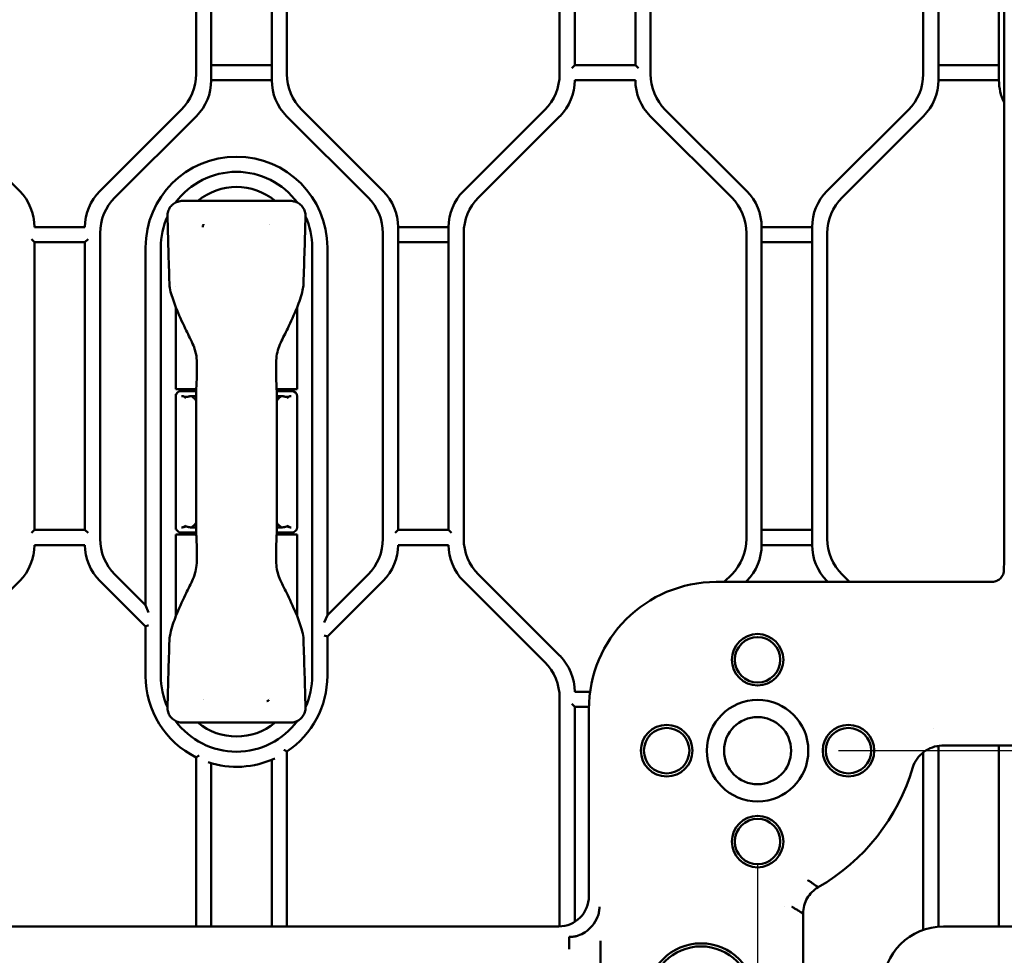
# Model space of a CAD drawing. Header units: millimetres. Extents: x 0 to 14369, y -869 to 2970.
# Tile 121 of 256: x 1239 to 1336, y 1690 to 1782. Entities that reach past the tile are written whole.
import ezdxf

# ---------------------------------------------------------------- set-up
doc = ezdxf.new("R2010")
doc.units = ezdxf.units.MM
doc.header["$LTSCALE"] = 10
doc.layers.add('Bemaßung (ISO)', color=7, linetype='Continuous', lineweight=25)
doc.layers.add('Sichtbar (ISO)', color=7, linetype='Continuous', lineweight=50)
doc.styles.add('Notiztext (DIN)', font='isocpeur.ttf')
doc.dimstyles.new('Standard (DIN)', dxfattribs={"dimscale": 10, "dimtxt": 3.5, "dimasz": 2.5, "dimexe": 3.175, "dimexo": 0.8, "dimgap": 0.8, "dimtad": 1, "dimrnd": 1e-08, "dimzin": 0, "dimtxsty": 'Notiztext (DIN)', "dimcen": 0.09, "dimdle": 10, "dimclrd": 256, "dimclre": 256, "dimclrt": 256, "dimadec": 0, "dimazin": 0, "dimtfac": 1, "dimtmove": 0, "dimatfit": 3, "dimfxl": 1, "dimtolj": 1, "dimtzin": 0, "dimlwd": -1, "dimlwe": -1, "dimarcsym": 0})

# ---------------------------------------------------------------- blocks, each defined once
blk = doc.blocks.new('*D13')
at = {"layer": 'Bemaßung (ISO)', "transparency": 16777216}
for p, q in [((1297.655, 2633.514), (1541.405, 2633.514)), ((1509.655, 1658.514), (1509.655, 2608.514)), ((1293.805, 1633.514), (1541.405, 1633.514))]:
    blk.add_line(p, q, dxfattribs=at)
for points in [[(1505.488, 2608.514), (1513.821, 2608.514), (1509.655, 2633.514)], [(1505.488, 1658.514), (1513.821, 1658.514), (1509.655, 1633.514)]]:
    blk.add_solid(points, dxfattribs=at)
at = {"layer": 'Defpoints', "color": 0, "transparency": 16777216}
for p in [(1289.655, 2633.514), (1509.655, 2633.514), (1285.805, 1633.514)]:
    blk.add_point(p, dxfattribs=at)
at = {"layer": 'Bemaßung (ISO)', "transparency": 16777216, "insert": (1459.655, 2060.889), "char_height": 35, "attachment_point": 1, "rotation": 90, "style": 'Notiztext (DIN)'}
blk.add_mtext('\\A1;1000,00', dxfattribs=at)
blk = doc.blocks.new('*D15')
at = {"layer": 'Bemaßung (ISO)', "transparency": 16777216}
for p, q in [((958.555, 1701.915), (958.555, 1514.841)), ((1311.754, 1698.591), (1311.754, 1514.841)), ((1286.754, 1546.591), (983.555, 1546.591))]:
    blk.add_line(p, q, dxfattribs=at)
for points in [[(983.555, 1550.758), (983.555, 1542.424), (958.555, 1546.591)], [(1286.754, 1550.758), (1286.754, 1542.424), (1311.754, 1546.591)]]:
    blk.add_solid(points, dxfattribs=at)
at = {"layer": 'Defpoints', "color": 0, "transparency": 16777216}
for p in [(958.555, 1709.915), (1311.754, 1706.591), (958.555, 1546.591)]:
    blk.add_point(p, dxfattribs=at)
at = {"layer": 'Bemaßung (ISO)', "transparency": 16777216, "insert": (1071.28, 1596.591), "char_height": 35, "attachment_point": 1, "style": 'Notiztext (DIN)'}
blk.add_mtext('\\A1;353,20', dxfattribs=at)
blk = doc.blocks.new('*D16')
at = {"layer": 'Bemaßung (ISO)', "transparency": 16777216}
for p, q in [((1319.754, 2563.113), (1623.504, 2563.113)), ((1591.754, 1734.915), (1591.754, 2538.113)), ((1319.754, 1709.915), (1623.504, 1709.915))]:
    blk.add_line(p, q, dxfattribs=at)
for points in [[(1587.587, 2538.113), (1595.921, 2538.113), (1591.754, 2563.113)], [(1587.587, 1734.915), (1595.921, 1734.915), (1591.754, 1709.915)]]:
    blk.add_solid(points, dxfattribs=at)
at = {"layer": 'Defpoints', "color": 0, "transparency": 16777216}
for p in [(1311.754, 2563.113), (1591.754, 2563.113), (1311.754, 1709.915)]:
    blk.add_point(p, dxfattribs=at)
at = {"layer": 'Bemaßung (ISO)', "transparency": 16777216, "insert": (1541.754, 2072.639), "char_height": 35, "attachment_point": 1, "rotation": 90, "style": 'Notiztext (DIN)'}
blk.add_mtext('\\A1;853,20', dxfattribs=at)

msp = doc.modelspace()

# ---------------------------------------------------------------- linework, layer by layer
at = {"layer": 'Sichtbar (ISO)'}
for p, q in [((1336.155, 1846.219), (1336.155, 1728.551)), ((1257.655, 1776.274), (1257.655, 1807.753)), ((1257.655, 1807.753), (1257.655, 1776.274)), ((1263.655, 1807.753), (1263.655, 1776.274)), ((1263.655, 1776.274), (1263.655, 1807.753)), ((1293.655, 1777.774), (1293.655, 1807.753)), ((1293.655, 1807.753), (1293.655, 1777.774)), ((1299.655, 1807.753), (1299.655, 1777.774)), ((1299.655, 1777.774), (1299.655, 1807.753)), ((1329.655, 1776.274), (1329.655, 1807.753)), ((1329.655, 1807.753), (1329.655, 1776.274)), ((1335.655, 1807.753), (1335.655, 1776.274)), ((1335.655, 1776.274), (1335.655, 1807.753)), ((1256.155, 1807.132), (1256.155, 1776.896)), ((1256.155, 1807.132), (1256.155, 1776.896)), ((1265.155, 1776.896), (1265.155, 1807.132)), ((1265.155, 1807.132), (1265.155, 1776.896)), ((1292.155, 1807.132), (1292.155, 1776.896)), ((1292.155, 1776.896), (1292.155, 1807.132)), ((1301.155, 1776.896), (1301.155, 1807.132)), ((1301.155, 1807.132), (1301.155, 1776.896)), ((1328.155, 1807.132), (1328.155, 1776.896)), ((1328.155, 1776.896), (1328.155, 1807.132)), ((1263.655, 1777.774), (1257.655, 1777.774)), ((1257.655, 1777.774), (1263.655, 1777.774)), ((1293.655, 1777.774), (1293.355, 1777.474)), ((1299.655, 1777.774), (1293.655, 1777.774)), ((1299.955, 1777.474), (1299.655, 1777.774)), ((1335.655, 1777.774), (1329.655, 1777.774)), ((1329.655, 1777.774), (1335.655, 1777.774)), ((1257.655, 1776.274), (1263.655, 1776.274)), ((1263.655, 1776.274), (1257.655, 1776.274)), ((1293.655, 1776.274), (1299.655, 1776.274)), ((1329.655, 1776.274), (1335.655, 1776.274)), ((1335.655, 1776.274), (1329.655, 1776.274)), ((1238.69, 1765.289), (1230.619, 1773.36)), ((1254.69, 1773.36), (1246.619, 1765.289)), ((1254.69, 1773.36), (1246.619, 1765.289)), ((1248.119, 1764.668), (1256.19, 1772.739)), ((1256.19, 1772.739), (1248.119, 1764.668)), ((1265.119, 1772.739), (1273.19, 1764.668)), ((1273.19, 1764.668), (1265.119, 1772.739)), ((1274.69, 1765.289), (1266.619, 1773.36)), ((1266.619, 1773.36), (1274.69, 1765.289)), ((1290.69, 1773.36), (1282.619, 1765.289)), ((1282.619, 1765.289), (1290.69, 1773.36)), ((1284.119, 1764.668), (1292.19, 1772.739)), ((1284.119, 1764.668), (1292.19, 1772.739)), ((1301.119, 1772.739), (1309.19, 1764.668)), ((1301.119, 1772.739), (1309.19, 1764.668)), ((1310.69, 1765.289), (1302.619, 1773.36)), ((1302.619, 1773.36), (1310.69, 1765.289)), ((1326.69, 1773.36), (1318.619, 1765.289)), ((1318.619, 1765.289), (1326.69, 1773.36)), ((1320.119, 1764.668), (1328.19, 1772.739)), ((1328.19, 1772.739), (1320.119, 1764.668)), ((1265.491, 1764.337), (1254.819, 1764.337)), ((1245.155, 1761.753), (1240.155, 1761.753)), ((1276.155, 1731.774), (1276.155, 1761.753)), ((1281.155, 1761.753), (1276.155, 1761.753)), ((1276.155, 1761.753), (1276.155, 1731.774)), ((1276.155, 1761.753), (1281.155, 1761.753)), ((1281.155, 1761.753), (1281.155, 1731.774)), ((1281.155, 1731.774), (1281.155, 1761.753)), ((1312.155, 1730.274), (1312.155, 1761.753)), ((1317.155, 1761.753), (1312.155, 1761.753)), ((1312.155, 1761.753), (1312.155, 1730.274)), ((1312.155, 1761.753), (1317.155, 1761.753)), ((1317.155, 1761.753), (1317.155, 1730.274)), ((1317.155, 1730.274), (1317.155, 1761.753)), ((1246.655, 1730.896), (1246.655, 1761.132)), ((1246.655, 1761.132), (1246.655, 1730.896)), ((1274.655, 1761.132), (1274.655, 1730.896)), ((1274.655, 1730.896), (1274.655, 1761.132)), ((1282.655, 1730.896), (1282.655, 1761.132)), ((1282.655, 1730.896), (1282.655, 1761.132)), ((1310.655, 1761.132), (1310.655, 1730.896)), ((1310.655, 1761.132), (1310.655, 1730.896)), ((1318.655, 1730.896), (1318.655, 1761.132)), ((1318.655, 1761.132), (1318.655, 1730.896)), ((1239.855, 1760.553), (1240.155, 1760.253)), ((1240.155, 1731.774), (1240.155, 1760.253)), ((1240.155, 1760.253), (1240.155, 1731.774)), ((1240.155, 1760.253), (1245.155, 1760.253)), ((1245.155, 1760.253), (1245.455, 1760.553)), ((1245.155, 1760.253), (1245.155, 1731.774)), ((1245.155, 1731.774), (1245.155, 1760.253)), ((1276.155, 1760.253), (1281.155, 1760.253)), ((1281.155, 1760.253), (1276.155, 1760.253)), ((1312.155, 1760.253), (1317.155, 1760.253)), ((1317.155, 1760.253), (1312.155, 1760.253)), ((1251.155, 1759.714), (1251.155, 1724.325)), ((1251.155, 1724.325), (1251.155, 1759.714)), ((1252.655, 1717.314), (1252.655, 1759.714)), ((1252.655, 1759.714), (1252.655, 1717.314)), ((1267.655, 1759.714), (1267.655, 1717.314)), ((1267.655, 1717.314), (1267.655, 1759.714)), ((1269.155, 1723.325), (1269.155, 1759.714)), ((1269.155, 1759.714), (1269.155, 1723.325)), ((1254.155, 1755.863), (1254.155, 1755.863)), ((1254.155, 1753.789), (1254.155, 1745.714)), ((1266.155, 1745.714), (1266.155, 1753.789)), ((1254.155, 1745.714), (1256.174, 1745.714)), ((1254.165, 1745.203), (1254.185, 1745.184)), ((1254.165, 1745.203), (1254.165, 1745.116)), ((1254.165, 1745.203), (1254.192, 1745.203)), ((1254.185, 1745.184), (1254.165, 1745.203)), ((1256.161, 1745.514), (1254.655, 1745.514)), ((1256.155, 1745.714), (1256.155, 1745.514)), ((1256.172, 1745.514), (1256.168, 1745.514)), ((1256.18, 1745.714), (1256.184, 1745.714)), ((1264.136, 1745.714), (1266.155, 1745.714)), ((1265.655, 1745.514), (1264.148, 1745.514)), ((1264.155, 1745.714), (1264.155, 1745.514)), ((1266.117, 1745.203), (1266.144, 1745.203)), ((1266.144, 1745.203), (1266.125, 1745.184)), ((1266.125, 1745.184), (1266.144, 1745.203)), ((1266.144, 1745.116), (1266.144, 1745.203)), ((1254.155, 1745.014), (1254.155, 1732.014)), ((1256.158, 1745.014), (1255.687, 1745.014)), ((1264.623, 1745.014), (1264.156, 1745.014)), ((1266.155, 1745.014), (1266.155, 1732.014)), ((1240.155, 1731.774), (1239.855, 1731.474)), ((1245.155, 1731.774), (1240.155, 1731.774)), ((1245.455, 1731.474), (1245.155, 1731.774)), ((1254.165, 1731.912), (1254.165, 1731.824)), ((1254.165, 1731.824), (1254.185, 1731.844)), ((1254.185, 1731.844), (1254.165, 1731.824)), ((1254.192, 1731.824), (1254.165, 1731.824)), ((1254.655, 1731.514), (1256.161, 1731.514)), ((1255.687, 1732.014), (1256.154, 1732.014)), ((1256.155, 1731.314), (1256.155, 1731.514)), ((1264.148, 1731.514), (1265.655, 1731.514)), ((1264.155, 1731.314), (1264.155, 1731.514)), ((1264.156, 1732.014), (1264.623, 1732.014)), ((1266.144, 1731.824), (1266.117, 1731.824)), ((1266.144, 1731.824), (1266.125, 1731.844)), ((1266.125, 1731.844), (1266.144, 1731.824)), ((1266.144, 1731.824), (1266.144, 1731.912)), ((1276.155, 1731.774), (1275.855, 1731.474)), ((1281.155, 1731.774), (1276.155, 1731.774)), ((1281.455, 1731.474), (1281.155, 1731.774)), ((1317.155, 1731.774), (1312.155, 1731.774)), ((1312.155, 1731.774), (1317.155, 1731.774)), ((1256.174, 1731.314), (1254.155, 1731.314)), ((1254.155, 1731.314), (1254.155, 1723.239)), ((1266.155, 1731.314), (1264.136, 1731.314)), ((1266.155, 1723.239), (1266.155, 1731.314)), ((1240.155, 1730.274), (1245.155, 1730.274)), ((1276.155, 1730.274), (1281.155, 1730.274)), ((1312.155, 1730.274), (1317.155, 1730.274)), ((1317.155, 1730.274), (1312.155, 1730.274)), ((1230.619, 1718.668), (1238.69, 1726.739)), ((1246.619, 1726.739), (1251.155, 1722.203)), ((1246.619, 1726.739), (1251.155, 1722.203)), ((1251.155, 1724.325), (1248.119, 1727.36)), ((1248.119, 1727.36), (1251.155, 1724.325)), ((1273.19, 1727.36), (1269.155, 1723.325)), ((1269.155, 1723.325), (1273.19, 1727.36)), ((1269.155, 1721.203), (1274.69, 1726.739)), ((1269.155, 1721.203), (1274.69, 1726.739)), ((1282.619, 1726.739), (1290.69, 1718.668)), ((1282.619, 1726.739), (1290.69, 1718.668)), ((1292.19, 1719.289), (1284.119, 1727.36)), ((1292.19, 1719.289), (1284.119, 1727.36)), ((1309.19, 1727.36), (1308.445, 1726.614)), ((1309.19, 1727.36), (1308.445, 1726.614)), ((1310.566, 1726.614), (1310.69, 1726.739)), ((1310.69, 1726.739), (1310.566, 1726.614)), ((1318.619, 1726.739), (1318.744, 1726.614)), ((1318.744, 1726.614), (1318.619, 1726.739)), ((1320.865, 1726.614), (1320.119, 1727.36)), ((1320.119, 1727.36), (1320.865, 1726.614)), ((1334.878, 1726.614), (1307.655, 1726.614)), ((1251.155, 1724.325), (1251.455, 1723.6)), ((1251.155, 1724.325), (1251.455, 1723.6)), ((1269.155, 1723.325), (1268.855, 1722.6)), ((1269.155, 1723.325), (1268.855, 1722.6)), ((1251.155, 1722.203), (1251.455, 1722.327)), ((1251.455, 1722.327), (1251.155, 1722.203)), ((1251.155, 1722.203), (1251.155, 1717.314)), ((1251.155, 1722.203), (1251.155, 1717.314)), ((1266.793, 1720.92), (1266.793, 1720.92)), ((1268.855, 1721.327), (1269.155, 1721.203)), ((1269.155, 1721.203), (1268.855, 1721.327)), ((1269.155, 1717.314), (1269.155, 1721.203)), ((1269.155, 1717.314), (1269.155, 1721.203)), ((1292.155, 1715.132), (1292.155, 1692.515)), ((1292.155, 1715.132), (1292.155, 1692.515)), ((1295.175, 1715.753), (1293.655, 1715.753)), ((1293.355, 1714.553), (1293.655, 1714.253)), ((1293.655, 1692.974), (1293.655, 1714.253)), ((1293.655, 1714.253), (1293.655, 1692.974)), ((1293.655, 1714.253), (1295.057, 1714.253)), ((1295.054, 1714.014), (1295.054, 1695.51)), ((1254.819, 1712.69), (1265.491, 1712.69)), ((1329.145, 1712.124), (1329.145, 1712.124)), ((1329.655, 1692.493), (1329.655, 1710.386)), ((1329.655, 1710.386), (1329.655, 1692.493)), ((1329.998, 1710.413), (1343.808, 1710.413)), ((1335.655, 1710.413), (1335.655, 1692.514)), ((1335.655, 1692.514), (1335.655, 1710.413)), ((1256.155, 1709.252), (1256.155, 1692.514)), ((1256.155, 1709.252), (1256.155, 1692.514)), ((1265.155, 1692.514), (1265.155, 1709.831)), ((1265.155, 1692.514), (1265.155, 1709.831)), ((1328.155, 1709.738), (1328.155, 1692.171)), ((1328.155, 1692.171), (1328.155, 1709.738)), ((1257.655, 1692.514), (1257.655, 1708.668)), ((1257.655, 1708.668), (1257.655, 1692.514)), ((1263.655, 1709.022), (1263.655, 1692.514)), ((1263.655, 1692.514), (1263.655, 1709.022)), ((1314.42, 1694.468), (1314.42, 1694.468)), ((1316.255, 1676.76), (1316.255, 1693.809)), ((1292.058, 1692.514), (1230.595, 1692.514)), ((1341.631, 1692.514), (1330.155, 1692.514)), ((1293.099, 1690.275), (1293.099, 1691.473)), ((1296.187, 1672.103), (1296.188, 1691.098))]:
    msp.add_line(p, q, dxfattribs=at)
for centre, radius in [((1311.754, 1718.915), 2.55), ((1311.754, 1718.915), 2.25), ((1311.754, 1709.915), 5.025), ((1311.754, 1709.915), 3.324), ((1302.754, 1709.915), 2.55), ((1302.754, 1709.915), 2.25), ((1320.754, 1709.915), 2.55), ((1320.754, 1709.915), 2.25), ((1311.754, 1700.915), 2.55), ((1311.754, 1700.915), 2.25), ((1306.155, 1685.514), 5.325), ((1306.155, 1685.514), 5.025)]:
    msp.add_circle(centre, radius, dxfattribs=at)
for centre, radius, start, end in [((1251.155, 1776.896), 5, 315, 0), ((1251.155, 1776.896), 5, 315, 0), ((1270.155, 1776.896), 5, 180, 225), ((1270.155, 1776.896), 5, 180, 225), ((1287.155, 1776.896), 5, 315, 0), ((1287.155, 1776.896), 5, 315, 0), ((1306.155, 1776.896), 5, 180, 225), ((1306.155, 1776.896), 5, 180, 225), ((1323.155, 1776.896), 5, 315, 0), ((1323.155, 1776.896), 5, 315, 0), ((1252.655, 1776.274), 5, 315, 0), ((1252.655, 1776.274), 5, 315, 0), ((1268.655, 1776.274), 5, 180, 225), ((1268.655, 1776.274), 5, 180, 225), ((1288.655, 1776.274), 5, 315, 0), ((1288.655, 1776.274), 5, 315, 0), ((1304.655, 1776.274), 5, 180, 225), ((1304.655, 1776.274), 5, 180, 225), ((1324.655, 1776.274), 5, 315, 0), ((1324.655, 1776.274), 5, 315, 0), ((1340.655, 1776.274), 5, 180, 205.84193), ((1340.655, 1776.274), 5, 180, 205.84193), ((1260.155, 1759.714), 9, 0, 180), ((1260.155, 1759.714), 9, 0, 180), ((1260.155, 1759.714), 7.5, 36.45074, 143.54986), ((1260.155, 1759.714), 7.5, 36.45074, 143.54986), ((1260.155, 1759.714), 6, 50.40623, 129.59377), ((1235.155, 1761.753), 5, 0, 45), ((1235.155, 1761.753), 5, 0, 45), ((1250.155, 1761.753), 5, 135, 180), ((1250.155, 1761.753), 5, 135, 180), ((1251.655, 1761.132), 5, 135, 180), ((1251.655, 1761.132), 5, 135, 180), ((1269.655, 1761.132), 5, 0, 45), ((1269.655, 1761.132), 5, 0, 45), ((1271.155, 1761.753), 5, 0, 45), ((1271.155, 1761.753), 5, 0, 45), ((1286.155, 1761.753), 5, 135, 180), ((1286.155, 1761.753), 5, 135, 180), ((1287.655, 1761.132), 5, 135, 180), ((1287.655, 1761.132), 5, 135, 180), ((1305.655, 1761.132), 5, 0, 45), ((1305.655, 1761.132), 5, 0, 45), ((1307.155, 1761.753), 5, 0, 45), ((1307.155, 1761.753), 5, 0, 45), ((1322.155, 1761.753), 5, 135, 180), ((1322.155, 1761.753), 5, 135, 180), ((1323.655, 1761.132), 5, 135, 180), ((1323.655, 1761.132), 5, 135, 180), ((1260.155, 1759.714), 7.5, 155.68294, 180), ((1260.155, 1759.714), 7.5, 155.68294, 180), ((1260.155, 1759.714), 7.5, 0, 24.31706), ((1260.155, 1759.714), 7.5, 0, 24.31706), ((1260.155, 1759.714), 4, 144.71038, 144.71338), ((1260.155, 1759.714), 4, 34.41257, 34.41291), ((1254.655, 1745.014), 0.5, 90, 180), ((1265.655, 1745.014), 0.5, 0, 90), ((1254.655, 1732.014), 0.5, 180, 270), ((1265.655, 1732.014), 0.5, 270, 0), ((1251.655, 1730.896), 5, 180, 225), ((1251.655, 1730.896), 5, 180, 225), ((1269.655, 1730.896), 5, 315, 0), ((1269.655, 1730.896), 5, 315, 0), ((1287.655, 1730.896), 5, 180, 225), ((1287.655, 1730.896), 5, 180, 225), ((1305.655, 1730.896), 5, 315, 0), ((1305.655, 1730.896), 5, 315, 0), ((1323.655, 1730.896), 5, 180, 225), ((1323.655, 1730.896), 5, 180, 225), ((1235.155, 1730.274), 5, 315, 0), ((1235.155, 1730.274), 5, 315, 0), ((1250.155, 1730.274), 5, 180, 225), ((1250.155, 1730.274), 5, 180, 225), ((1271.155, 1730.274), 5, 315, 0), ((1271.155, 1730.274), 5, 315, 0), ((1286.155, 1730.274), 5, 180, 225), ((1286.155, 1730.274), 5, 180, 225), ((1307.155, 1730.274), 5, 315, 0), ((1307.155, 1730.274), 5, 315, 0), ((1322.155, 1730.274), 5, 180, 225), ((1322.155, 1730.274), 5, 180, 225), ((1307.655, 1714.014), 12.601, 90, 180), ((1288.655, 1715.753), 5, 0, 45), ((1288.655, 1715.753), 5, 0, 45), ((1287.155, 1715.132), 5, 0, 45), ((1287.155, 1715.132), 5, 0, 45), ((1260.155, 1717.314), 9, 180, 243.6122), ((1260.155, 1717.314), 9, 180, 243.6122), ((1260.155, 1717.314), 7.5, 180, 204.31706), ((1260.155, 1717.314), 7.5, 180, 204.31706), ((1260.155, 1717.314), 9, 303.74899, 0), ((1260.155, 1717.314), 9, 303.74899, 0), ((1260.155, 1717.314), 7.5, 335.68294, 0), ((1260.155, 1717.314), 7.5, 335.68294, 0), ((1260.155, 1717.314), 4, 215.09213, 215.09334), ((1260.155, 1717.314), 4, 325.50273, 325.50322), ((1260.155, 1717.314), 7.5, 216.45074, 323.54986), ((1260.155, 1717.314), 7.5, 216.45074, 323.54986), ((1260.155, 1717.314), 6, 230.40623, 309.59377), ((1260.155, 1717.314), 9, 251.8738, 294.97497), ((1260.155, 1717.314), 9, 251.8738, 294.97497), ((1307.655, 1714.014), 20.301, 299.85174, 343.55156), ((1330.155, 1686.514), 6, 90, 180)]:
    msp.add_arc(centre, radius, start, end, dxfattribs=at)
for centre, major_axis, ratio, start_param, end_param in [((1256.655, 1745.397), (0.5, -0.017), 0.429947, 3.126804, 3.156271), ((1263.655, 1745.397), (0.5, 0.017), 0.429944, 6.268517, 6.297983), ((1256.655, 1731.631), (0.5, 0.017), 0.429944, 3.126924, 3.15639), ((1263.655, 1731.631), (0.5, -0.017), 0.429944, 6.268396, 6.297863), ((1336.05, 1728.551), (0, -2), 0.052408, 1.155011, 1.570796), ((1292.05, 1695.518), (-2.127, 2.127), 0.997265, 2.357564, 3.925621)]:
    msp.add_ellipse(centre, major_axis=major_axis, ratio=ratio, start_param=start_param, end_param=end_param, dxfattribs=at)
for points, knots in [([(1253.32, 1762.827), (1253.317, 1762.986), (1253.339, 1763.148), (1253.432, 1763.456), (1253.509, 1763.605), (1253.695, 1763.857), (1253.806, 1763.966), (1254.055, 1764.143), (1254.195, 1764.213), (1254.494, 1764.31), (1254.657, 1764.337), (1254.819, 1764.337)], [0, 0, 0, 0, 0.047882, 0.047882, 0.0965742, 0.0965742, 0.142081, 0.142081, 0.1880227, 0.1880227, 0.236459, 0.236459, 0.236459, 0.236459]), ([(1265.491, 1764.337), (1265.65, 1764.337), (1265.812, 1764.311), (1266.119, 1764.212), (1266.269, 1764.136), (1266.532, 1763.943), (1266.647, 1763.821), (1266.822, 1763.561), (1266.887, 1763.422), (1266.973, 1763.132), (1266.994, 1762.978), (1266.99, 1762.827)], [0, 0, 0, 0, 0.0479071, 0.0479071, 0.0969346, 0.0969346, 0.1457829, 0.1457829, 0.1909352, 0.1909352, 0.2363977, 0.2363977, 0.2363977, 0.2363977]), ([(1256.809, 1761.729), (1256.81, 1761.769), (1256.815, 1761.808), (1256.823, 1761.845), (1256.826, 1761.861), (1256.83, 1761.877), (1256.834, 1761.892), (1256.84, 1761.912), (1256.847, 1761.932), (1256.854, 1761.95), (1256.868, 1761.984), (1256.883, 1762.015), (1256.902, 1762.045)], [0, 0, 0, 0, 0.3333333, 0.3333333, 0.3333333, 0.479087, 0.479087, 0.479087, 0.6666667, 0.6666667, 0.6666667, 0.9999519, 0.9999519, 0.9999519, 0.9999519]), ([(1254.161, 1753.775), (1254.055, 1754.036), (1253.959, 1754.302), (1253.709, 1755.07), (1253.525, 1755.582), (1253.517, 1756.107)], [0, 0, 0, 0, 0.0846684, 0.0846684, 0.2424126, 0.2424126, 0.2424126, 0.2424126]), ([(1266.793, 1756.107), (1266.79, 1755.903), (1266.745, 1755.702), (1266.631, 1755.2), (1266.545, 1754.901), (1266.359, 1754.325), (1266.259, 1754.048), (1266.149, 1753.775)], [0, 0, 0, 0, 0.0611704, 0.0611704, 0.1543724, 0.1543724, 0.2426922, 0.2426922, 0.2426922, 0.2426922]), ([(1256.205, 1748.781), (1256.152, 1749.269), (1256.012, 1749.752), (1255.594, 1750.715), (1255.315, 1751.202), (1255.08, 1751.709)], [0, 0, 0, 0, 0.1474081, 0.1474081, 0.3150296, 0.3150296, 0.3150296, 0.3150296]), ([(1265.229, 1751.709), (1265.01, 1751.235), (1264.754, 1750.78), (1264.321, 1749.823), (1264.161, 1749.306), (1264.105, 1748.781)], [0, 0, 0, 0, 0.1565137, 0.1565137, 0.3149202, 0.3149202, 0.3149202, 0.3149202]), ([(1256.155, 1745.417), (1256.19, 1745.928), (1256.214, 1746.487), (1256.229, 1747.287), (1256.231, 1747.526), (1256.231, 1747.764)], [0, 0, 0, 0, 0.1709294, 0.1709294, 0.2423259, 0.2423259, 0.2423259, 0.2423259]), ([(1264.078, 1747.764), (1264.078, 1747.193), (1264.092, 1746.614), (1264.127, 1745.849), (1264.14, 1745.629), (1264.155, 1745.417)], [0, 0, 0, 0, 0.1713502, 0.1713502, 0.2423222, 0.2423222, 0.2423222, 0.2423222]), ([(1256.156, 1745.324), (1256.157, 1744.703), (1256.156, 1744.082), (1256.155, 1743.461), (1256.152, 1741.812), (1256.155, 1740.163), (1256.155, 1738.514)], [0.0000026, 0.0000026, 0.0000026, 0.0000026, 0.2735195, 0.2735195, 0.2735195, 1, 1, 1, 1]), ([(1256.155, 1745.41), (1256.155, 1745.409), (1256.155, 1745.407), (1256.155, 1745.403), (1256.155, 1745.4), (1256.155, 1745.39), (1256.155, 1745.382), (1256.155, 1745.359), (1256.155, 1745.341), (1256.156, 1745.324)], [-0.009508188, -0.009508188, -0.009508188, -0.009508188, -0.008530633, -0.008530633, -0.007495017, -0.007495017, -0.005132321, -0.005132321, -0.000260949, -0.000260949, -0.000260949, -0.000260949]), ([(1264.155, 1738.514), (1264.155, 1740.163), (1264.153, 1741.812), (1264.155, 1743.461), (1264.155, 1744.082), (1264.157, 1744.703), (1264.156, 1745.324)], [0, 0, 0, 0, 0.726482, 0.726482, 0.726482, 1, 1, 1, 1]), ([(1264.155, 1745.341), (1264.155, 1745.352), (1264.155, 1745.364), (1264.155, 1745.382), (1264.155, 1745.39), (1264.155, 1745.4), (1264.155, 1745.403), (1264.155, 1745.407), (1264.155, 1745.409), (1264.155, 1745.41)], [-0.007705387, -0.007705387, -0.007705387, -0.007705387, -0.004399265, -0.004399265, -0.002024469, -0.002024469, -0.000983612, -0.000983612, -0.000000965, -0.000000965, -0.000000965, -0.000000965]), ([(1255.398, 1744.973), (1255.355, 1744.962), (1255.315, 1744.95), (1255.249, 1744.936), (1255.222, 1744.931), (1255.174, 1744.928), (1255.154, 1744.927), (1255.105, 1744.931), (1255.078, 1744.935), (1254.974, 1744.958), (1254.9, 1744.988), (1254.799, 1745.008), (1254.778, 1745.011), (1254.757, 1745.013)], [-0.1466294, -0.1466294, -0.1466294, -0.1466294, -0.1215498, -0.1215498, -0.104217, -0.104217, -0.0907804, -0.0907804, -0.0727387, -0.0727387, -0.0210866, -0.0210866, -0.0068725, -0.0068725, -0.0068725, -0.0068725]), ([(1255.687, 1745.014), (1255.637, 1745.014), (1255.589, 1745.01), (1255.492, 1744.996), (1255.445, 1744.985), (1255.398, 1744.973)], [-0.04601307, -0.04601307, -0.04601307, -0.04601307, -0.02379196, -0.02379196, -0.00003084, -0.00003084, -0.00003084, -0.00003084]), ([(1256.157, 1744.555), (1256.104, 1744.631), (1255.956, 1744.815), (1255.794, 1744.951), (1255.687, 1745.014)], [0.5954192, 0.5954192, 0.5954192, 0.5954192, 0.75, 1, 1, 1, 1]), ([(1264.623, 1745.014), (1264.515, 1744.951), (1264.355, 1744.816), (1264.208, 1744.634), (1264.156, 1744.56)], [0, 0, 0, 0, 0.25, 0.4014251, 0.4014251, 0.4014251, 0.4014251]), ([(1264.912, 1744.973), (1264.865, 1744.985), (1264.818, 1744.996), (1264.72, 1745.01), (1264.672, 1745.014), (1264.623, 1745.014)], [-0.04604179, -0.04604179, -0.04604179, -0.04604179, -0.02227151, -0.02227151, -0.00001265, -0.00001265, -0.00001265, -0.00001265]), ([(1265.552, 1745.013), (1265.532, 1745.011), (1265.511, 1745.008), (1265.411, 1744.988), (1265.336, 1744.958), (1265.232, 1744.935), (1265.205, 1744.931), (1265.156, 1744.927), (1265.136, 1744.928), (1265.088, 1744.931), (1265.061, 1744.936), (1264.994, 1744.95), (1264.955, 1744.962), (1264.912, 1744.973)], [-0.1212985, -0.1212985, -0.1212985, -0.1212985, -0.109222, -0.109222, -0.064257, -0.064257, -0.0485601, -0.0485601, -0.0368895, -0.0368895, -0.021858, -0.021858, -0.0000236, -0.0000236, -0.0000236, -0.0000236]), ([(1256.155, 1738.514), (1256.155, 1736.865), (1256.156, 1735.216), (1256.155, 1733.566), (1256.154, 1732.945), (1256.153, 1732.324), (1256.154, 1731.704)], [0, 0, 0, 0, 0.726486, 0.726486, 0.726486, 1, 1, 1, 1]), ([(1264.156, 1731.704), (1264.157, 1732.324), (1264.155, 1732.945), (1264.155, 1733.566), (1264.153, 1735.216), (1264.155, 1736.865), (1264.155, 1738.514)], [0, 0, 0, 0, 0.273519, 0.273519, 0.273519, 1, 1, 1, 1]), ([(1255.687, 1732.014), (1255.794, 1732.077), (1255.955, 1732.212), (1256.102, 1732.394), (1256.154, 1732.468)], [0, 0, 0, 0, 0.25, 0.4014874, 0.4014874, 0.4014874, 0.4014874]), ([(1264.156, 1732.468), (1264.208, 1732.394), (1264.355, 1732.212), (1264.515, 1732.077), (1264.623, 1732.014)], [0.5985851, 0.5985851, 0.5985851, 0.5985851, 0.75, 1, 1, 1, 1]), ([(1254.758, 1732.015), (1254.778, 1732.017), (1254.799, 1732.02), (1254.899, 1732.04), (1254.973, 1732.07), (1255.078, 1732.093), (1255.105, 1732.097), (1255.154, 1732.1), (1255.174, 1732.1), (1255.222, 1732.096), (1255.248, 1732.092), (1255.315, 1732.077), (1255.355, 1732.066), (1255.398, 1732.055)], [-0.1212985, -0.1212985, -0.1212985, -0.1212985, -0.109222, -0.109222, -0.0642569, -0.0642569, -0.0485601, -0.0485601, -0.0368895, -0.0368895, -0.021858, -0.021858, -0.0000235, -0.0000235, -0.0000235, -0.0000235]), ([(1255.398, 1732.055), (1255.445, 1732.042), (1255.491, 1732.032), (1255.589, 1732.017), (1255.637, 1732.014), (1255.687, 1732.014)], [-0.04604179, -0.04604179, -0.04604179, -0.04604179, -0.02227151, -0.02227151, -0.00001265, -0.00001265, -0.00001265, -0.00001265]), ([(1256.154, 1731.688), (1256.155, 1731.676), (1256.155, 1731.664), (1256.155, 1731.645), (1256.155, 1731.637), (1256.155, 1731.628), (1256.155, 1731.625), (1256.155, 1731.62), (1256.155, 1731.619), (1256.155, 1731.617)], [-0.007791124, -0.007791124, -0.007791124, -0.007791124, -0.004399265, -0.004399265, -0.002024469, -0.002024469, -0.000983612, -0.000983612, -0.000000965, -0.000000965, -0.000000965, -0.000000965]), ([(1256.231, 1729.264), (1256.231, 1729.835), (1256.218, 1730.413), (1256.182, 1731.179), (1256.17, 1731.399), (1256.155, 1731.611)], [0, 0, 0, 0, 0.1713502, 0.1713502, 0.2423222, 0.2423222, 0.2423222, 0.2423222]), ([(1264.155, 1731.611), (1264.12, 1731.1), (1264.096, 1730.541), (1264.081, 1729.74), (1264.078, 1729.502), (1264.078, 1729.264)], [0, 0, 0, 0, 0.1709294, 0.1709294, 0.242326, 0.242326, 0.242326, 0.242326]), ([(1264.155, 1731.617), (1264.155, 1731.619), (1264.155, 1731.62), (1264.155, 1731.625), (1264.155, 1731.628), (1264.155, 1731.637), (1264.155, 1731.645), (1264.155, 1731.664), (1264.155, 1731.675), (1264.155, 1731.687)], [-0.009348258, -0.009348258, -0.009348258, -0.009348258, -0.008370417, -0.008370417, -0.007334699, -0.007334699, -0.004971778, -0.004971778, -0.001677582, -0.001677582, -0.001677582, -0.001677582]), ([(1264.623, 1732.014), (1264.672, 1732.014), (1264.72, 1732.017), (1264.818, 1732.032), (1264.865, 1732.042), (1264.912, 1732.055)], [-0.04601307, -0.04601307, -0.04601307, -0.04601307, -0.02379196, -0.02379196, -0.00003084, -0.00003084, -0.00003084, -0.00003084]), ([(1264.912, 1732.055), (1264.955, 1732.066), (1264.994, 1732.077), (1265.061, 1732.092), (1265.087, 1732.096), (1265.135, 1732.1), (1265.156, 1732.1), (1265.204, 1732.097), (1265.231, 1732.093), (1265.336, 1732.07), (1265.41, 1732.04), (1265.51, 1732.02), (1265.532, 1732.017), (1265.552, 1732.015)], [-0.1466294, -0.1466294, -0.1466294, -0.1466294, -0.1215498, -0.1215498, -0.104217, -0.104217, -0.0907804, -0.0907804, -0.0727387, -0.0727387, -0.0210866, -0.0210866, -0.0068725, -0.0068725, -0.0068725, -0.0068725]), ([(1255.08, 1725.319), (1255.299, 1725.793), (1255.556, 1726.248), (1255.989, 1727.205), (1256.148, 1727.722), (1256.205, 1728.247)], [0, 0, 0, 0, 0.1565123, 0.1565123, 0.314918, 0.314918, 0.314918, 0.314918]), ([(1264.105, 1728.248), (1264.157, 1727.759), (1264.298, 1727.276), (1264.716, 1726.313), (1264.994, 1725.827), (1265.229, 1725.321)], [0, 0, 0, 0, 0.1474591, 0.1474591, 0.3149037, 0.3149037, 0.3149037, 0.3149037]), ([(1336.146, 1727.743), (1336.142, 1727.566), (1336.094, 1727.396), (1335.94, 1727.107), (1335.834, 1726.987), (1335.613, 1726.81), (1335.482, 1726.739), (1335.273, 1726.667), (1335.202, 1726.649), (1335.089, 1726.629), (1335.05, 1726.624), (1334.969, 1726.617), (1334.925, 1726.614), (1334.878, 1726.614)], [-0.230275, -0.230275, -0.230275, -0.230275, -0.1723026, -0.1723026, -0.1139786, -0.1139786, -0.0569893, -0.0569893, -0.0284946, -0.0284946, -0.0142473, -0.0142473, 0, 0, 0, 0]), ([(1253.517, 1720.92), (1253.52, 1721.124), (1253.564, 1721.326), (1253.679, 1721.828), (1253.765, 1722.127), (1253.95, 1722.703), (1254.051, 1722.98), (1254.161, 1723.253)], [0, 0, 0, 0, 0.0611649, 0.0611649, 0.154374, 0.154374, 0.2426875, 0.2426875, 0.2426875, 0.2426875]), ([(1266.149, 1723.254), (1266.254, 1722.992), (1266.351, 1722.727), (1266.601, 1721.958), (1266.784, 1721.446), (1266.793, 1720.92)], [0, 0, 0, 0, 0.0847063, 0.0847063, 0.2425283, 0.2425283, 0.2425283, 0.2425283]), ([(1254.819, 1712.69), (1254.659, 1712.69), (1254.498, 1712.717), (1254.19, 1712.816), (1254.041, 1712.892), (1253.778, 1713.085), (1253.662, 1713.206), (1253.488, 1713.467), (1253.422, 1713.606), (1253.337, 1713.896), (1253.315, 1714.05), (1253.32, 1714.201)], [0, 0, 0, 0, 0.0479071, 0.0479071, 0.0969346, 0.0969346, 0.1457829, 0.1457829, 0.1909352, 0.1909352, 0.2363999, 0.2363999, 0.2363999, 0.2363999]), ([(1266.99, 1714.201), (1266.993, 1714.041), (1266.971, 1713.879), (1266.877, 1713.571), (1266.801, 1713.423), (1266.614, 1713.17), (1266.503, 1713.061), (1266.255, 1712.885), (1266.115, 1712.815), (1265.816, 1712.717), (1265.652, 1712.69), (1265.491, 1712.69)], [0, 0, 0, 0, 0.0478791, 0.0478791, 0.0965722, 0.0965722, 0.1420783, 0.1420783, 0.1880201, 0.1880201, 0.2364691, 0.2364691, 0.2364691, 0.2364691]), ([(1329.998, 1710.413), (1329.677, 1710.407), (1329.36, 1710.347), (1328.76, 1710.133), (1328.478, 1709.981), (1327.969, 1709.601), (1327.744, 1709.374), (1327.368, 1708.858), (1327.221, 1708.571), (1327.125, 1708.266)], [-0.3833887, -0.3833887, -0.3833887, -0.3833887, -0.2872542, -0.2872542, -0.1916986, -0.1916986, -0.0961393, -0.0961393, -0.0000045, -0.0000045, -0.0000045, -0.0000045]), ([(1256.455, 1709.44), (1256.454, 1709.439), (1256.453, 1709.439), (1256.427, 1709.422), (1256.402, 1709.406), (1256.353, 1709.375), (1256.329, 1709.36), (1256.275, 1709.326), (1256.245, 1709.308), (1256.2, 1709.279), (1256.183, 1709.269), (1256.16, 1709.255), (1256.155, 1709.252), (1256.155, 1709.252)], [-0.00029012, -0.00029012, -0.00029012, -0.00029012, 0, 0, 0.00898379, 0.00898379, 0.01779711, 0.01779711, 0.03045506, 0.03045506, 0.0413205, 0.0413205, 0.05142011, 0.05142011, 0.05142011, 0.05142011]), ([(1256.155, 1709.252), (1256.155, 1709.252), (1256.16, 1709.255), (1256.183, 1709.269), (1256.2, 1709.279), (1256.245, 1709.308), (1256.275, 1709.326), (1256.329, 1709.36), (1256.353, 1709.375), (1256.402, 1709.406), (1256.427, 1709.422), (1256.453, 1709.439), (1256.454, 1709.439), (1256.455, 1709.44)], [-0.05142011, -0.05142011, -0.05142011, -0.05142011, -0.0413205, -0.0413205, -0.03045506, -0.03045506, -0.01779711, -0.01779711, -0.00898379, -0.00898379, 0, 0, 0.00029012, 0.00029012, 0.00029012, 0.00029012]), ([(1265.155, 1709.831), (1265.155, 1709.831), (1265.149, 1709.834), (1265.125, 1709.846), (1265.107, 1709.856), (1265.059, 1709.882), (1265.029, 1709.898), (1264.974, 1709.928), (1264.952, 1709.94), (1264.905, 1709.965), (1264.881, 1709.978), (1264.856, 1709.992), (1264.856, 1709.992), (1264.855, 1709.993)], [0.05033991, 0.05033991, 0.05033991, 0.05033991, 0.06079171, 0.06079171, 0.07187232, 0.07187232, 0.08437627, 0.08437627, 0.09247184, 0.09247184, 0.10067982, 0.10067982, 0.10095896, 0.10095896, 0.10095896, 0.10095896]), ([(1264.855, 1709.993), (1264.856, 1709.992), (1264.856, 1709.992), (1264.881, 1709.978), (1264.905, 1709.965), (1264.952, 1709.94), (1264.974, 1709.928), (1265.029, 1709.898), (1265.059, 1709.882), (1265.107, 1709.856), (1265.125, 1709.846), (1265.149, 1709.834), (1265.155, 1709.831), (1265.155, 1709.831)], [-0.10095896, -0.10095896, -0.10095896, -0.10095896, -0.10067982, -0.10067982, -0.09247184, -0.09247184, -0.08437627, -0.08437627, -0.07187232, -0.07187232, -0.06079171, -0.06079171, -0.05033991, -0.05033991, -0.05033991, -0.05033991]), ([(1317.76, 1696.407), (1317.533, 1696.269), (1317.324, 1696.105), (1316.956, 1695.732), (1316.799, 1695.527), (1316.54, 1695.08), (1316.441, 1694.842), (1316.3, 1694.338), (1316.262, 1694.074), (1316.255, 1693.809)], [-0.3143041, -0.3143041, -0.3143041, -0.3143041, -0.2346558, -0.2346558, -0.1571766, -0.1571766, -0.0796972, -0.0796972, 0, 0, 0, 0]), ([(1317.76, 1696.407), (1317.586, 1696.523), (1317.413, 1696.639), (1317.153, 1696.814), (1317.066, 1696.872), (1316.863, 1697.009), (1316.773, 1697.07), (1316.72, 1697.106), (1316.719, 1697.107), (1316.716, 1697.108)], [-1.011014, -1.011014, -1.011014, -1.011014, -0.54446, -0.54446, -0.313465, -0.313465, 0, 0, 0.010293, 0.010293, 0.010293, 0.010293]), ([(1296.082, 1694.182), (1296.086, 1694.228), (1296.091, 1694.3), (1296.094, 1694.383), (1296.095, 1694.432), (1296.095, 1694.457), (1296.095, 1694.469)], [0.93891806, 0.93891806, 0.93891806, 0.93891806, 0.96871254, 0.98433903, 0.99216704, 0.9999985, 0.9999985, 0.9999985, 0.9999985]), ([(1316.255, 1693.809), (1316.069, 1693.918), (1315.882, 1694.028), (1315.602, 1694.193), (1315.51, 1694.247), (1315.37, 1694.33), (1315.325, 1694.357), (1315.251, 1694.4), (1315.224, 1694.416), (1315.203, 1694.429), (1315.145, 1694.462), (1315.137, 1694.467), (1315.136, 1694.468), (1315.136, 1694.468)], [0.000001, 0.000001, 0.000001, 0.000001, 1.070159, 1.070159, 1.603692, 1.603692, 1.87064, 1.87064, 2.016106, 2.016106, 2.056748, 2.056748, 2.05935, 2.05935, 2.05935, 2.05935]), ([(1293.525, 1691.502), (1293.525, 1691.502), (1293.525, 1691.502), (1293.525, 1691.502), (1293.525, 1691.502), (1293.525, 1691.502), (1293.525, 1691.502), (1293.526, 1691.502), (1293.526, 1691.502), (1293.527, 1691.502), (1293.528, 1691.502), (1293.53, 1691.503), (1293.531, 1691.503), (1293.536, 1691.504), (1293.54, 1691.504), (1293.555, 1691.507), (1293.566, 1691.508), (1293.612, 1691.516), (1293.646, 1691.523), (1293.782, 1691.552), (1293.884, 1691.579), (1294.226, 1691.694), (1294.46, 1691.809), (1294.94, 1692.124), (1295.181, 1692.339), (1295.606, 1692.847), (1295.788, 1693.151), (1295.97, 1693.626), (1296.016, 1693.784), (1296.061, 1694.015), (1296.072, 1694.087), (1296.081, 1694.172), (1296.082, 1694.185), (1296.084, 1694.201), (1296.084, 1694.203), (1296.084, 1694.206), (1296.084, 1694.207), (1296.084, 1694.209), (1296.085, 1694.209), (1296.085, 1694.21), (1296.085, 1694.21), (1296.085, 1694.21), (1296.085, 1694.21), (1296.085, 1694.21), (1296.085, 1694.21), (1296.085, 1694.21), (1296.085, 1694.21), (1296.085, 1694.21)], [0.0015033, 0.0015033, 0.0015033, 0.0015033, 0.0015157, 0.0015157, 0.0015531, 0.0015531, 0.0016286, 0.0016286, 0.0017782, 0.0017782, 0.0019532, 0.0019532, 0.0024087, 0.0024087, 0.0035746, 0.0035746, 0.0070666, 0.0070666, 0.0175473, 0.0175473, 0.0490419, 0.0490419, 0.1261019, 0.1261019, 0.2211108, 0.2211108, 0.3246376, 0.3246376, 0.3737597, 0.3737597, 0.3955229, 0.3955229, 0.3996025, 0.3996025, 0.4003343, 0.4003343, 0.4006088, 0.4006088, 0.4008093, 0.4008093, 0.4008688, 0.4008688, 0.4009061, 0.4009061, 0.4009247, 0.4009247, 0.4009322, 0.4009322, 0.4009322, 0.4009322])]:
    msp.add_open_spline(points, degree=3, knots=knots, dxfattribs=at)
for points in [[(1253.515, 1756.179), (1253.445, 1758.395), (1253.379, 1760.611), (1253.32, 1762.827)], [(1266.99, 1762.827), (1266.93, 1760.61), (1266.864, 1758.393), (1266.795, 1756.177)], [(1266.99, 1762.827), (1266.99, 1762.827), (1266.99, 1762.827), (1266.99, 1762.827)], [(1253.517, 1756.107), (1253.516, 1756.131), (1253.516, 1756.155), (1253.515, 1756.179)], [(1253.517, 1756.107), (1253.517, 1756.107), (1253.517, 1756.107), (1253.517, 1756.107)], [(1266.795, 1756.177), (1266.794, 1756.154), (1266.794, 1756.131), (1266.793, 1756.107)], [(1266.793, 1756.107), (1266.793, 1756.107), (1266.793, 1756.107), (1266.793, 1756.107)], [(1254.161, 1753.775), (1254.161, 1753.775), (1254.161, 1753.775), (1254.161, 1753.775)], [(1255.08, 1751.709), (1254.763, 1752.393), (1254.443, 1753.075), (1254.161, 1753.774)], [(1266.149, 1753.775), (1265.867, 1753.076), (1265.546, 1752.393), (1265.229, 1751.709)], [(1266.149, 1753.775), (1266.149, 1753.775), (1266.149, 1753.775), (1266.149, 1753.775)], [(1256.231, 1747.764), (1256.231, 1748.103), (1256.241, 1748.443), (1256.205, 1748.781)], [(1264.105, 1748.781), (1264.069, 1748.443), (1264.078, 1748.103), (1264.078, 1747.764)], [(1254.728, 1745.014), (1254.771, 1745.014), (1254.859, 1744.999), (1255.006, 1744.948), (1255.102, 1744.867), (1255.155, 1744.842)], [(1265.155, 1744.842), (1265.208, 1744.867), (1265.304, 1744.948), (1265.45, 1744.999), (1265.539, 1745.014), (1265.582, 1745.014)], [(1255.155, 1732.185), (1255.102, 1732.16), (1255.006, 1732.08), (1254.859, 1732.029), (1254.771, 1732.014), (1254.728, 1732.014)], [(1265.582, 1732.014), (1265.539, 1732.014), (1265.45, 1732.029), (1265.304, 1732.08), (1265.208, 1732.16), (1265.155, 1732.185)], [(1256.205, 1728.247), (1256.241, 1728.584), (1256.231, 1728.925), (1256.231, 1729.264)], [(1264.078, 1729.264), (1264.078, 1728.925), (1264.069, 1728.585), (1264.105, 1728.248)], [(1254.161, 1723.253), (1254.443, 1723.952), (1254.763, 1724.635), (1255.08, 1725.319)], [(1265.229, 1725.321), (1265.546, 1724.637), (1265.866, 1723.953), (1266.149, 1723.254)], [(1254.161, 1723.253), (1254.161, 1723.253), (1254.161, 1723.253), (1254.161, 1723.253)], [(1266.149, 1723.254), (1266.149, 1723.254), (1266.149, 1723.254), (1266.149, 1723.254)], [(1253.32, 1714.201), (1253.379, 1716.418), (1253.445, 1718.634), (1253.515, 1720.851)], [(1253.515, 1720.851), (1253.516, 1720.874), (1253.516, 1720.897), (1253.517, 1720.92)], [(1253.517, 1720.92), (1253.517, 1720.92), (1253.517, 1720.92), (1253.517, 1720.92)], [(1266.793, 1720.92), (1266.793, 1720.896), (1266.794, 1720.873), (1266.795, 1720.849)], [(1266.795, 1720.849), (1266.795, 1720.849), (1266.795, 1720.849), (1266.795, 1720.849)], [(1266.795, 1720.849), (1266.865, 1718.633), (1266.93, 1716.417), (1266.99, 1714.201)], [(1263.37, 1714.918), (1263.354, 1714.901), (1263.315, 1714.87), (1263.239, 1714.839), (1263.183, 1714.827), (1263.152, 1714.822)], [(1293.099, 1691.473), (1293.264, 1691.473), (1293.429, 1691.486), (1293.592, 1691.513)]]:
    msp.add_open_spline(points, degree=3, dxfattribs=at)

# ---------------------------------------------------------------- dimensions: what is measured, and where the dimension line sits
at = {"layer": 'Bemaßung (ISO)'}
for base, p1, p2, angle, picture, middle in [((1509.655, 2633.514), (1285.805, 1633.514), (1289.655, 2633.514), 90, '*D13', (1509.655, 2133.514)), ((1591.754, 2563.113), (1311.754, 1709.915), (1311.754, 2563.113), 90, '*D16', (1591.754, 2136.514)), ((958.555, 1546.591), (1311.754, 1706.591), (958.555, 1709.915), 180, '*D15', (1135.155, 1546.591))]:
    dim = msp.add_linear_dim(base=base, p1=p1, p2=p2, angle=angle, dimstyle='Standard (DIN)', override={"dimgap": 0.8, "dimdec": 2, "dimtol": 0, "dimlim": 0, "dimtp": 0, "dimtm": 0, "dimtdec": 2, "dimtofl": 0, "dimatfit": 1}, dxfattribs=at)
    dim.commit()
    dim.dimension.update_dxf_attribs({"geometry": picture, "text_midpoint": middle, "dimtype": 160})

doc.saveas('drawing.dxf')
